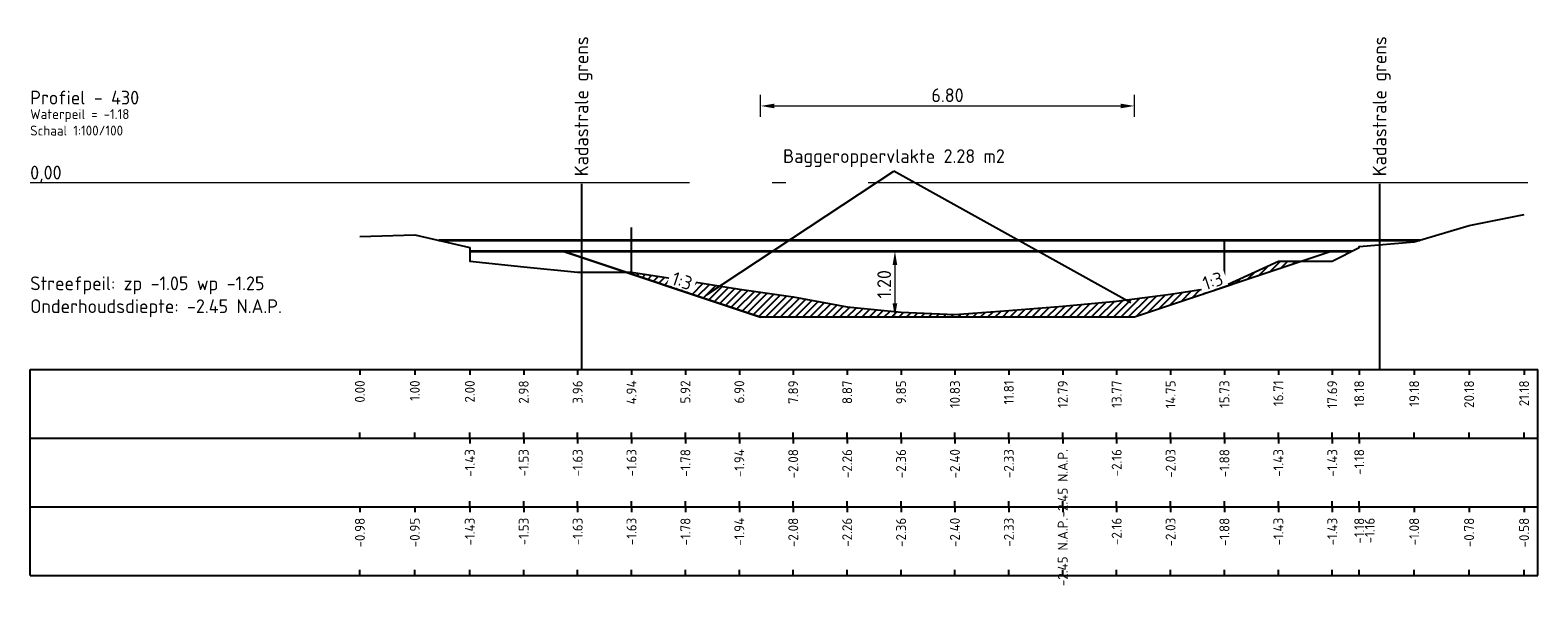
# Model space of a CAD drawing. Header units: metres. Extents: x 163463 to 198797, y 577287 to 592106.
# Tile 32 of 63: x 198475 to 198502, y 581696 to 581706. Entities that reach past the tile are written whole.
import ezdxf
from ezdxf.enums import TextEntityAlignment as Align

# ---------------------------------------------------------------- set-up
doc = ezdxf.new("R2010")
doc.units = ezdxf.units.M
doc.linetypes.add('AL-NAP_LIJN', pattern=[15.25, 12, -1.5, 0.25, -1.5])
for name, color, linetype in [('Afstandsbalk', 7, 'Continuous'), ('baggerarcering', 1, 'Continuous'), ('baggeroppervlak', 7, 'Continuous'), ('HardePeiling', 3, 'Continuous'), ('Kadastralegrens', 7, 'Continuous'), ('Legger', 2, 'Continuous'), ('Oever', 62, 'Continuous'), ('riet', 54, 'Continuous'), ('Teksten', 7, 'Continuous'), ('ZachtePeiling', 1, 'Continuous')]:
    doc.layers.add(name, color=color, linetype=linetype)
doc.layers.add('N-WA-WH-GRONDWATERLIJN-G', color=150, linetype='AL-GRONDWATERLIJN', lineweight=35)
doc.layers.add('X-XX-AL-NAP-G', color=7, linetype='AL-NAP_LIJN', lineweight=18)
doc.styles.add('NLCS-ISO', font='NLCS-ISO.ttf')
doc.styles.add('NLCS-ISO-M100-T25', font='NLCS-ISO.ttf', dxfattribs={"height": 0.25})
doc.linetypes.add('AL-GRONDWATERLIJN', pattern='A,6,[32,NLCS.SHX,S=1,R=0,X=0,Y=0],6', length=12)
doc.dimstyles.new('NLCS-M100-T25-PIJL_l3_h1', dxfattribs={"dimscale": 0.1, "dimtxt": 0.25, "dimasz": 2.5, "dimexe": 2, "dimexo": 2, "dimgap": 0.7, "dimtad": 1, "dimzin": 0, "dimdsep": 46, "dimtxsty": 'NLCS-ISO-M100-T25', "dimcen": 2.5, "dimdle": 2, "dimclrd": 256, "dimclre": 256, "dimclrt": 256, "dimadec": 1, "dimazin": 0, "dimtfac": 1, "dimtofl": 0, "dimtmove": 1, "dimatfit": 0, "dimfxl": 2, "dimfxlon": 1, "dimtfill": 1, "dimtfillclr": 256, "dimtolj": 1, "dimtzin": 0, "dimlwd": 18, "dimlwe": 18, "dimarcsym": 0})

# ---------------------------------------------------------------- blocks, each defined once
blk = doc.blocks.new('*D583')
at = {"lineweight": 18, "transparency": 16777216}
for p, q in [((198490.611, 581702.13), (198490.411, 581702.13)), ((198490.611, 581701.88), (198490.611, 581701.18)), ((198490.611, 581700.93), (198490.411, 581700.93))]:
    blk.add_line(p, q, dxfattribs=at)
at = {"transparency": 16777216}
for points in [[(198490.569, 581701.88), (198490.653, 581701.88), (198490.611, 581702.13)], [(198490.569, 581701.18), (198490.653, 581701.18), (198490.611, 581700.93)]]:
    blk.add_solid(points, dxfattribs=at)
at = {"layer": 'Defpoints', "color": 0, "transparency": 16777216}
for p in [(198490.611, 581702.13), (198490.611, 581700.93), (198490.611, 581700.93)]:
    blk.add_point(p, dxfattribs=at)
at = {"transparency": 16777216, "insert": (198490.416, 581701.53), "char_height": 0.25, "attachment_point": 5, "rotation": 90, "style": 'NLCS-ISO-M100-T25', "bg_fill": 3, "box_fill_scale": 1.1, "bg_fill_color": 256, "bg_fill_true_color": 13158600, "bg_fill_transparency": 0}
blk.add_mtext('\\A1;1.20', dxfattribs=at)
blk = doc.blocks.new('*D607')
at = {"lineweight": 18, "transparency": 16777216}
for p, q in [((198488.168, 581704.575), (198488.168, 581704.975)), ((198494.968, 581704.575), (198494.968, 581704.975)), ((198488.418, 581704.775), (198494.718, 581704.775))]:
    blk.add_line(p, q, dxfattribs=at)
at = {"transparency": 16777216}
for points in [[(198488.418, 581704.817), (198488.418, 581704.733), (198488.168, 581704.775)], [(198494.718, 581704.817), (198494.718, 581704.733), (198494.968, 581704.775)]]:
    blk.add_solid(points, dxfattribs=at)
at = {"layer": 'Defpoints', "color": 0, "transparency": 16777216}
for p in [(198494.968, 581704.775), (198488.168, 581700.93), (198494.968, 581700.93)]:
    blk.add_point(p, dxfattribs=at)
at = {"transparency": 16777216, "insert": (198491.568, 581704.97), "char_height": 0.25, "attachment_point": 5, "style": 'NLCS-ISO-M100-T25', "bg_fill": 3, "box_fill_scale": 1.1, "bg_fill_color": 256, "bg_fill_true_color": 13158600, "bg_fill_transparency": 0}
blk.add_mtext('\\A1;6.80', dxfattribs=at)

msp = doc.modelspace()

# ---------------------------------------------------------------- hatches: boundary and pattern name
at = {"layer": 'baggerarcering'}
h = msp.add_hatch(dxfattribs=at)
h.set_pattern_fill('ANSI31', color=256, scale=0.03, style=0)
h.set_pattern_definition([(45, (198480.875565, 581493.37979), (-0.06735192, 0.06735192), [])])
h.paths.add_polyline_path([(198485.708, 581701.75), (198488.168, 581700.93), (198494.968, 581700.93), (198498.028, 581701.95), (198497.588, 581701.95), (198496.607, 581701.5), (198495.627, 581701.35), (198494.646, 581701.22), (198493.665, 581701.13), (198492.684, 581701.05), (198491.703, 581700.98), (198490.723, 581701.02), (198489.742, 581701.12), (198488.761, 581701.3), (198487.78, 581701.44), (198486.799, 581701.6), (198485.818, 581701.75)])

# ---------------------------------------------------------------- linework, layer by layer
at = {"layer": 'Afstandsbalk'}
for p, q in [((198474.876, 581699.98), (198502.31, 581699.98)), ((198474.876, 581696.23), (198474.876, 581699.98)), ((198480.876, 581699.98), (198480.876, 581699.88)), ((198481.875, 581699.98), (198481.875, 581699.88)), ((198482.875, 581699.98), (198482.875, 581699.88)), ((198483.856, 581699.98), (198483.856, 581699.88)), ((198484.838, 581699.98), (198484.838, 581699.88)), ((198485.818, 581699.98), (198485.818, 581699.88)), ((198486.799, 581699.98), (198486.799, 581699.88)), ((198487.78, 581699.98), (198487.78, 581699.88)), ((198488.761, 581699.98), (198488.761, 581699.88)), ((198489.742, 581699.98), (198489.742, 581699.88)), ((198490.723, 581699.98), (198490.723, 581699.88)), ((198491.703, 581699.98), (198491.703, 581699.88)), ((198492.684, 581699.98), (198492.684, 581699.88)), ((198493.665, 581699.98), (198493.665, 581699.88)), ((198494.646, 581699.98), (198494.646, 581699.88)), ((198495.627, 581699.98), (198495.627, 581699.88)), ((198496.607, 581699.98), (198496.607, 581699.88)), ((198497.588, 581699.98), (198497.588, 581699.88)), ((198498.569, 581699.98), (198498.569, 581699.88)), ((198499.06, 581699.98), (198499.06, 581699.88)), ((198500.06, 581699.98), (198500.06, 581699.88)), ((198501.059, 581699.98), (198501.059, 581699.88)), ((198502.06, 581699.98), (198502.06, 581699.88)), ((198502.31, 581696.23), (198502.31, 581699.98)), ((198474.876, 581698.73), (198502.31, 581698.73)), ((198480.876, 581698.73), (198480.876, 581698.83)), ((198481.875, 581698.73), (198481.875, 581698.83)), ((198482.875, 581698.73), (198482.875, 581698.83)), ((198482.875, 581698.73), (198482.875, 581698.63)), ((198483.856, 581698.73), (198483.856, 581698.83)), ((198483.856, 581698.73), (198483.856, 581698.63)), ((198484.838, 581698.73), (198484.838, 581698.83)), ((198484.838, 581698.73), (198484.838, 581698.63)), ((198485.818, 581698.73), (198485.818, 581698.83)), ((198485.818, 581698.73), (198485.818, 581698.63)), ((198486.799, 581698.73), (198486.799, 581698.83)), ((198486.799, 581698.73), (198486.799, 581698.63)), ((198487.78, 581698.73), (198487.78, 581698.83)), ((198487.78, 581698.73), (198487.78, 581698.63)), ((198488.761, 581698.73), (198488.761, 581698.83)), ((198488.761, 581698.73), (198488.761, 581698.63)), ((198489.742, 581698.73), (198489.742, 581698.83)), ((198489.742, 581698.73), (198489.742, 581698.63)), ((198490.723, 581698.73), (198490.723, 581698.83)), ((198490.723, 581698.73), (198490.723, 581698.63)), ((198491.703, 581698.73), (198491.703, 581698.83)), ((198491.703, 581698.73), (198491.703, 581698.63)), ((198492.684, 581698.73), (198492.684, 581698.83)), ((198492.684, 581698.73), (198492.684, 581698.63)), ((198493.665, 581698.73), (198493.665, 581698.83)), ((198493.665, 581698.73), (198493.665, 581698.63)), ((198494.646, 581698.73), (198494.646, 581698.83)), ((198494.646, 581698.73), (198494.646, 581698.63)), ((198495.627, 581698.73), (198495.627, 581698.83)), ((198495.627, 581698.73), (198495.627, 581698.63)), ((198496.607, 581698.73), (198496.607, 581698.83)), ((198496.607, 581698.73), (198496.607, 581698.63)), ((198497.588, 581698.73), (198497.588, 581698.83)), ((198497.588, 581698.73), (198497.588, 581698.63)), ((198498.569, 581698.73), (198498.569, 581698.83)), ((198498.569, 581698.73), (198498.569, 581698.63)), ((198499.06, 581698.73), (198499.06, 581698.83)), ((198499.06, 581698.73), (198499.06, 581698.63)), ((198500.06, 581698.73), (198500.06, 581698.83)), ((198501.059, 581698.73), (198501.059, 581698.83)), ((198502.06, 581698.73), (198502.06, 581698.83)), ((198474.876, 581697.48), (198502.31, 581697.48)), ((198480.876, 581697.48), (198480.876, 581697.38)), ((198481.875, 581697.48), (198481.875, 581697.38)), ((198482.875, 581697.48), (198482.875, 581697.58)), ((198482.875, 581697.48), (198482.875, 581697.38)), ((198483.856, 581697.48), (198483.856, 581697.58)), ((198483.856, 581697.48), (198483.856, 581697.38)), ((198484.838, 581697.48), (198484.838, 581697.58)), ((198484.838, 581697.48), (198484.838, 581697.38)), ((198485.818, 581697.48), (198485.818, 581697.58)), ((198485.818, 581697.48), (198485.818, 581697.38)), ((198486.799, 581697.48), (198486.799, 581697.58)), ((198486.799, 581697.48), (198486.799, 581697.38)), ((198487.78, 581697.48), (198487.78, 581697.58)), ((198487.78, 581697.48), (198487.78, 581697.38)), ((198488.761, 581697.48), (198488.761, 581697.58)), ((198488.761, 581697.48), (198488.761, 581697.38)), ((198489.742, 581697.48), (198489.742, 581697.58)), ((198489.742, 581697.48), (198489.742, 581697.38)), ((198490.723, 581697.48), (198490.723, 581697.58)), ((198490.723, 581697.48), (198490.723, 581697.38)), ((198491.703, 581697.48), (198491.703, 581697.58)), ((198491.703, 581697.48), (198491.703, 581697.38)), ((198492.684, 581697.48), (198492.684, 581697.58)), ((198492.684, 581697.48), (198492.684, 581697.38)), ((198493.665, 581697.48), (198493.665, 581697.58)), ((198493.665, 581697.48), (198493.665, 581697.38)), ((198494.646, 581697.48), (198494.646, 581697.58)), ((198494.646, 581697.48), (198494.646, 581697.38)), ((198495.627, 581697.48), (198495.627, 581697.58)), ((198495.627, 581697.48), (198495.627, 581697.38)), ((198496.607, 581697.48), (198496.607, 581697.58)), ((198496.607, 581697.48), (198496.607, 581697.38)), ((198497.588, 581697.48), (198497.588, 581697.58)), ((198497.588, 581697.48), (198497.588, 581697.38)), ((198498.569, 581697.48), (198498.569, 581697.58)), ((198498.569, 581697.48), (198498.569, 581697.38)), ((198499.06, 581697.48), (198499.06, 581697.58)), ((198499.06, 581697.48), (198499.06, 581697.38)), ((198499.06, 581697.48), (198499.06, 581697.38)), ((198500.06, 581697.48), (198500.06, 581697.38)), ((198501.059, 581697.48), (198501.059, 581697.38)), ((198502.06, 581697.48), (198502.06, 581697.38)), ((198474.876, 581696.23), (198502.31, 581696.23)), ((198480.876, 581696.23), (198480.876, 581696.33)), ((198481.875, 581696.23), (198481.875, 581696.33)), ((198482.875, 581696.23), (198482.875, 581696.33)), ((198483.856, 581696.23), (198483.856, 581696.33)), ((198484.838, 581696.23), (198484.838, 581696.33)), ((198485.818, 581696.23), (198485.818, 581696.33)), ((198486.799, 581696.23), (198486.799, 581696.33)), ((198487.78, 581696.23), (198487.78, 581696.33)), ((198488.761, 581696.23), (198488.761, 581696.33)), ((198489.742, 581696.23), (198489.742, 581696.33)), ((198490.723, 581696.23), (198490.723, 581696.33)), ((198491.703, 581696.23), (198491.703, 581696.33)), ((198492.684, 581696.23), (198492.684, 581696.33)), ((198493.665, 581696.23), (198493.665, 581696.33)), ((198494.646, 581696.23), (198494.646, 581696.33)), ((198495.627, 581696.23), (198495.627, 581696.33)), ((198496.607, 581696.23), (198496.607, 581696.33)), ((198497.588, 581696.23), (198497.588, 581696.33)), ((198498.569, 581696.23), (198498.569, 581696.33)), ((198499.06, 581696.23), (198499.06, 581696.33)), ((198499.06, 581696.23), (198499.06, 581696.33)), ((198500.06, 581696.23), (198500.06, 581696.33)), ((198501.059, 581696.23), (198501.059, 581696.33)), ((198502.06, 581696.23), (198502.06, 581696.33))]:
    msp.add_line(p, q, dxfattribs=at)
at = {"layer": 'baggeroppervlak'}
for p in [(198487.18, 581701.34), (198494.905, 581701.193)]:
    msp.add_line(p, (198490.593, 581703.589), dxfattribs=at)
at = {"layer": 'HardePeiling'}
msp.add_lwpolyline([(198482.875, 581702.2), (198482.875, 581701.95), (198483.856, 581701.85), (198484.838, 581701.75), (198485.818, 581701.75), (198486.799, 581701.6), (198487.78, 581701.44), (198488.761, 581701.3), (198489.742, 581701.12), (198490.723, 581701.02), (198491.703, 581700.98), (198492.684, 581701.05), (198493.665, 581701.13), (198494.646, 581701.22), (198495.627, 581701.35), (198496.607, 581701.5), (198497.588, 581701.95), (198498.569, 581701.95), (198499.06, 581702.2), (198499.06, 581702.2)], dxfattribs=at)
at = {"layer": 'Kadastralegrens'}
for p, q in [((198484.906, 581703.359), (198484.906, 581699.98)), ((198499.43, 581703.359), (198499.43, 581699.98))]:
    msp.add_line(p, q, dxfattribs=at)
at = {"layer": 'N-WA-WH-GRONDWATERLIJN-G'}
for p, q in [((198482.31, 581702.33), (198500.16, 581702.33)), ((198482.875, 581702.13), (198498.922, 581702.13))]:
    msp.add_line(p, q, dxfattribs=at)
at = {"layer": 'Oever'}
for points in [[(198499.06, 581702.2), (198499.06, 581702.22), (198500.06, 581702.3), (198501.059, 581702.6), (198502.06, 581702.8)], [(198480.876, 581702.4), (198481.875, 581702.43), (198482.875, 581702.2)]]:
    msp.add_lwpolyline(points, dxfattribs=at)
at = {"layer": 'riet'}
for p, q in [((198485.818, 581701.75), (198485.818, 581702.565)), ((198496.607, 581701.5), (198496.607, 581702.315))]:
    msp.add_line(p, q, dxfattribs=at)
at = {"layer": 'X-XX-AL-NAP-G'}
msp.add_line((198474.876, 581703.38), (198502.31, 581703.38), dxfattribs=at)
at = {"layer": 'ZachtePeiling'}
msp.add_lwpolyline([(198482.875, 581702.2), (198482.875, 581701.95), (198483.856, 581701.85), (198484.838, 581701.75), (198485.818, 581701.75), (198486.799, 581701.6), (198487.78, 581701.44), (198488.761, 581701.3), (198489.742, 581701.12), (198490.723, 581701.02), (198491.703, 581700.98), (198492.684, 581701.05), (198493.665, 581701.13), (198494.646, 581701.22), (198495.627, 581701.35), (198496.607, 581701.5), (198497.588, 581701.95), (198498.569, 581701.95), (198499.06, 581702.2), (198499.06, 581702.2)], dxfattribs=at)

# ---------------------------------------------------------------- texts
at = {"layer": 'baggeroppervlak', "style": 'NLCS-ISO'}
msp.add_text('Baggeroppervlakte 2.28 m2', height=0.25, dxfattribs=at).set_placement((198490.593, 581703.662), align=Align.BOTTOM_CENTER)
at = {"layer": 'Teksten', "style": 'NLCS-ISO'}
for p in [(198484.906, 581703.496), (198499.43, 581703.496)]:
    msp.add_text('Kadastrale grens', height=0.25, rotation=90, dxfattribs=at).set_placement(p, align=Align.MIDDLE_LEFT)
for s, height, p in [('Profiel - 430   ', 0.25, (198474.876, 581704.927)), ('Waterpeil = -1.18', 0.18, (198474.876, 581704.627)), ('Schaal 1:100/100', 0.18, (198474.876, 581704.327))]:
    msp.add_text(s, height=height, dxfattribs=at).set_placement(p, align=Align.MIDDLE_LEFT)
for s, p in [('0.00', (198480.876, 581699.78)), ('1.00', (198481.875, 581699.78)), ('2.00', (198482.875, 581699.78)), ('2.98', (198483.856, 581699.78)), ('3.96', (198484.838, 581699.78)), ('4.94', (198485.818, 581699.78)), ('5.92', (198486.799, 581699.78)), ('6.90', (198487.78, 581699.78)), ('7.89', (198488.761, 581699.78)), ('8.87', (198489.742, 581699.78)), ('9.85', (198490.723, 581699.78)), ('10.83', (198491.703, 581699.78)), ('11.81', (198492.684, 581699.78)), ('12.79', (198493.665, 581699.78)), ('13.77', (198494.646, 581699.78)), ('14.75', (198495.627, 581699.78)), ('15.73', (198496.607, 581699.78)), ('16.71', (198497.588, 581699.78)), ('17.69', (198498.569, 581699.78)), ('18.18', (198499.06, 581699.78)), ('19.18', (198500.06, 581699.78)), ('20.18', (198501.059, 581699.78)), ('21.18', (198502.06, 581699.78)), ('-1.43', (198482.875, 581698.53)), ('-1.53', (198483.856, 581698.53)), ('-1.63', (198484.838, 581698.53)), ('-1.63', (198485.818, 581698.53)), ('-1.78', (198486.799, 581698.53)), ('-1.94', (198487.78, 581698.53)), ('-2.08', (198488.761, 581698.53)), ('-2.26', (198489.742, 581698.53)), ('-2.36', (198490.723, 581698.53)), ('-2.40', (198491.703, 581698.53)), ('-2.33', (198492.684, 581698.53)), ('-2.45 N.A.P.', (198493.665, 581698.53)), ('-2.16', (198494.646, 581698.53)), ('-2.03', (198495.627, 581698.53)), ('-1.88', (198496.607, 581698.53)), ('-1.43', (198497.588, 581698.53)), ('-1.43', (198498.569, 581698.53)), ('-1.18', (198499.06, 581698.53)), ('-0.98', (198480.876, 581697.28)), ('-0.95', (198481.875, 581697.28)), ('-1.43', (198482.875, 581697.28)), ('-1.53', (198483.856, 581697.28)), ('-1.63', (198484.838, 581697.28)), ('-1.63', (198485.818, 581697.28)), ('-1.78', (198486.799, 581697.28)), ('-1.94', (198487.78, 581697.28)), ('-2.08', (198488.761, 581697.28)), ('-2.26', (198489.742, 581697.28)), ('-2.36', (198490.723, 581697.28)), ('-2.40', (198491.703, 581697.28)), ('-2.33', (198492.684, 581697.28)), ('-2.45 N.A.P.', (198493.665, 581697.28)), ('-2.16', (198494.646, 581697.28)), ('-2.03', (198495.627, 581697.28)), ('-1.88', (198496.607, 581697.28)), ('-1.43', (198497.588, 581697.28)), ('-1.43', (198498.569, 581697.28)), ('-1.18', (198499.06, 581697.28)), ('-1.16', (198499.25, 581697.28)), ('-1.08', (198500.06, 581697.28)), ('-0.78', (198501.059, 581697.28)), ('-0.58', (198502.06, 581697.28))]:
    msp.add_text(s, height=0.18, rotation=90, dxfattribs=at).set_placement(p, align=Align.MIDDLE_RIGHT)
at = {"layer": 'Teksten', "char_height": 0.25, "width": 6.125, "attachment_point": 7, "style": 'NLCS-ISO'}
for s, insert in [('0,00 ', (198474.876, 581703.38)), ('Streefpeil: zp -1.05 wp -1.25 Onderhoudsdiepte: -2.45 N.A.P.', (198474.876, 581700.93))]:
    msp.add_mtext(s, dxfattribs=dict(at, insert=insert))

# ---------------------------------------------------------------- next in the draw order: dimensions: what is measured, and where the dimension line sits
dim = msp.add_aligned_dim(p1=(198490.611, 581702.13), p2=(198490.611, 581700.93), distance=0, dimstyle='NLCS-M100-T25-PIJL_l3_h1')
dim.commit()
dim.dimension.update_dxf_attribs({"geometry": '*D583', "text_midpoint": (198490.416, 581701.53)})

# ---------------------------------------------------------------- next in the draw order: linework, layer by layer
at = {"layer": 'Legger', "flags": 128}
msp.add_lwpolyline([(198498.568, 581702.13), (198494.968, 581700.93), (198488.168, 581700.93), (198484.568, 581702.13), (198488.168, 581700.93)], dxfattribs=at)

# ---------------------------------------------------------------- next in the draw order: texts
at = {"layer": 'baggeroppervlak', "char_height": 0.25, "width": 0.43481, "attachment_point": 8, "style": 'NLCS-ISO', "bg_fill": 3, "box_fill_scale": 1.1, "bg_fill_color": 256, "bg_fill_transparency": 0}
for insert, rotation in [((198486.699, 581701.472), 341.5651), ((198496.436, 581701.472), 18.4349)]:
    msp.add_mtext('1:3', dxfattribs=dict(at, insert=insert, rotation=rotation))

# ---------------------------------------------------------------- next in the draw order: dimensions: what is measured, and where the dimension line sits
dim = msp.add_linear_dim(base=(198494.968, 581704.775), p1=(198488.168, 581700.93), p2=(198494.968, 581700.93), dimstyle='NLCS-M100-T25-PIJL_l3_h1')
dim.commit()
dim.dimension.update_dxf_attribs({"geometry": '*D607', "text_midpoint": (198491.568, 581704.97)})

doc.saveas('drawing.dxf')
